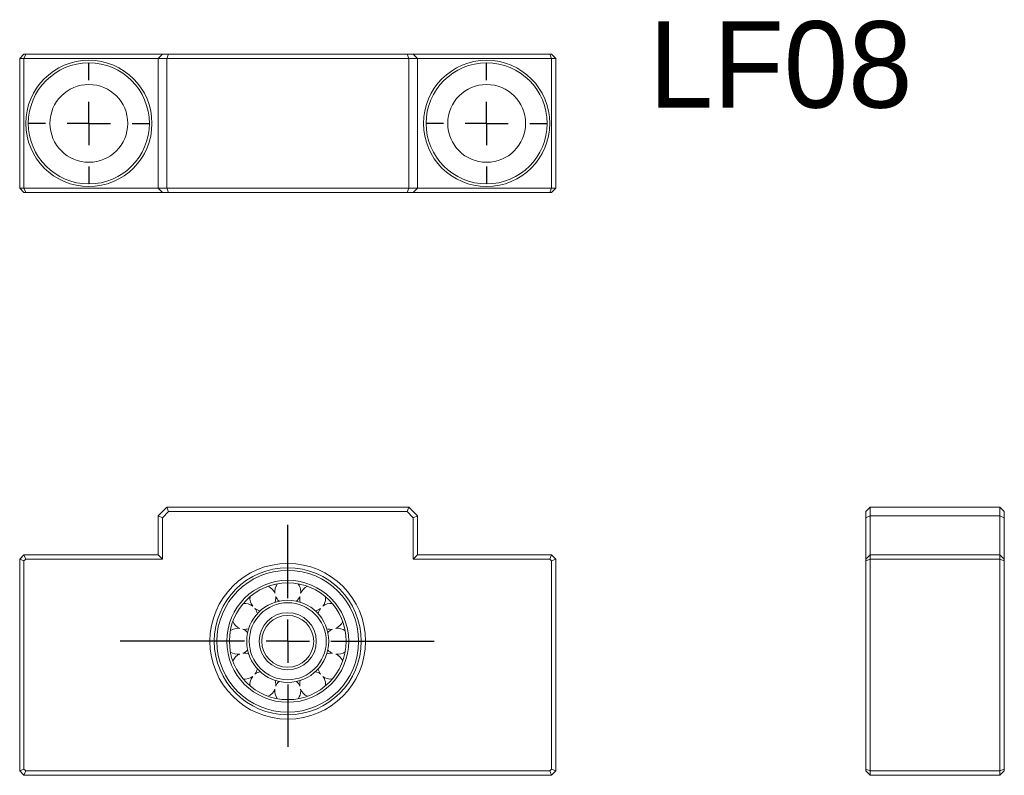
# Model space of a CAD drawing. Header units: millimetres. Extents: x 86 to 200, y 89 to 176.
import ezdxf

# ---------------------------------------------------------------- set-up
doc = ezdxf.new("R2010")
doc.units = ezdxf.units.MM
doc.layers.add('FORMAT', color=7, linetype='Continuous')

# ---------------------------------------------------------------- blocks, each defined once
blk = doc.blocks.new('SW_CENTERMARKSYMBOL_0')
at = {"layer": 'FORMAT', "color": 0}
for p, q in [((0, 5), (0, 13.48)), ((0, 0), (0, 2.5)), ((-5, 0), (-19.38, 0)), ((0, 0), (-2.5, 0)), ((0, 0), (0, -2.5)), ((0, 0), (2.5, 0)), ((5, 0), (16.95, 0)), ((0, -5), (0, -12.2))]:
    blk.add_line(p, q, dxfattribs=at)
blk = doc.blocks.new('SW_CENTERMARKSYMBOL_1')
at = {"layer": 'FORMAT', "color": 0}
for p, q in [((0, 5), (0, 7)), ((0, 0), (0, 2.5)), ((-5, 0), (-7, 0)), ((0, 0), (-2.5, 0)), ((0, 0), (0, -2.5)), ((0, 0), (2.5, 0)), ((5, 0), (7, 0)), ((0, -5), (0, -7))]:
    blk.add_line(p, q, dxfattribs=at)
blk = doc.blocks.new('SW_CENTERMARKSYMBOL_2')
at = {"layer": 'FORMAT', "color": 0}
for p, q in [((0, 5), (0, 7)), ((0, 0), (0, 2.5)), ((-5, 0), (-7, 0)), ((0, 0), (-2.5, 0)), ((0, 0), (0, -2.5)), ((0, 0), (2.5, 0)), ((5, 0), (7, 0)), ((0, -5), (0, -7))]:
    blk.add_line(p, q, dxfattribs=at)

msp = doc.modelspace()

# ---------------------------------------------------------------- linework, layer by layer
at = {"color": 7, "linetype": 'Continuous', "lineweight": 15}
for p, q in [((86.3, 171.6), (86.8, 172.1)), ((86.8, 171.6), (87.01, 172.1)), ((86.8, 172.1), (87.01, 172.1)), ((87.01, 172.1), (102.8, 172.1)), ((102.3, 171.6), (102.8, 172.1)), ((102.8, 172.1), (103.51, 172.1)), ((103.51, 172.1), (103.3, 171.6)), ((103.51, 172.1), (131.1, 172.1)), ((131.1, 172.1), (131.3, 171.6)), ((131.1, 172.1), (131.8, 172.1)), ((131.8, 172.1), (132.3, 171.6)), ((131.8, 172.1), (147.6, 172.1)), ((147.6, 172.1), (147.8, 171.6)), ((147.6, 172.1), (147.8, 172.1)), ((147.8, 172.1), (148.3, 171.6)), ((86.8, 171.6), (86.3, 171.6)), ((86.3, 156.6), (86.3, 171.6)), ((102.3, 171.6), (86.8, 171.6)), ((86.8, 171.6), (86.8, 156.6)), ((103.3, 171.6), (102.3, 171.6)), ((102.3, 156.6), (102.3, 171.6)), ((131.3, 171.6), (103.3, 171.6)), ((103.3, 171.6), (103.3, 156.6)), ((132.3, 171.6), (131.3, 171.6)), ((131.3, 156.6), (131.3, 171.6)), ((132.3, 171.6), (132.3, 156.6)), ((147.8, 171.6), (132.3, 171.6)), ((148.3, 171.6), (147.8, 171.6)), ((147.8, 156.6), (147.8, 171.6)), ((148.3, 171.6), (148.3, 156.6)), ((86.3, 156.6), (86.8, 156.6)), ((86.3, 156.6), (86.8, 156.1)), ((86.8, 156.6), (102.3, 156.6)), ((87.01, 156.1), (86.8, 156.6)), ((87.01, 156.1), (86.8, 156.1)), ((102.8, 156.1), (87.01, 156.1)), ((102.3, 156.6), (103.3, 156.6)), ((102.8, 156.1), (102.3, 156.6)), ((103.51, 156.1), (102.8, 156.1)), ((103.3, 156.6), (131.3, 156.6)), ((103.51, 156.1), (103.3, 156.6)), ((131.1, 156.1), (103.51, 156.1)), ((131.1, 156.1), (131.3, 156.6)), ((131.8, 156.1), (131.1, 156.1)), ((131.3, 156.6), (132.3, 156.6)), ((131.8, 156.1), (132.3, 156.6)), ((147.6, 156.1), (131.8, 156.1)), ((132.3, 156.6), (147.8, 156.6)), ((147.8, 156.6), (147.6, 156.1)), ((147.8, 156.1), (147.6, 156.1)), ((147.8, 156.6), (148.3, 156.6)), ((148.3, 156.6), (147.8, 156.1)), ((102.3, 118.71), (103.3, 119.71)), ((103.51, 119.21), (103.3, 119.71)), ((103.3, 119.71), (131.3, 119.71)), ((131.1, 119.21), (131.3, 119.71)), ((131.3, 119.71), (132.3, 118.71)), ((184.16, 119.21), (184.66, 119.71)), ((184.66, 119.71), (184.66, 118.71)), ((184.66, 119.71), (199.66, 119.71)), ((199.66, 118.71), (199.66, 119.71)), ((200.16, 119.21), (199.66, 119.71)), ((102.8, 118.5), (102.3, 118.71)), ((102.3, 114.21), (102.3, 118.71)), ((103.51, 119.21), (102.8, 118.5)), ((102.8, 118.5), (102.8, 113.71)), ((131.1, 119.21), (103.51, 119.21)), ((131.8, 118.5), (131.1, 119.21)), ((131.8, 118.5), (132.3, 118.71)), ((131.8, 113.71), (131.8, 118.5)), ((132.3, 118.71), (132.3, 114.21)), ((184.16, 118.5), (184.16, 119.21)), ((184.16, 118.5), (184.66, 118.71)), ((184.16, 113.71), (184.16, 118.5)), ((184.66, 118.71), (184.66, 114.21)), ((199.66, 118.71), (184.66, 118.71)), ((200.16, 118.5), (199.66, 118.71)), ((199.66, 114.21), (199.66, 118.71)), ((200.16, 119.21), (200.16, 118.5)), ((200.16, 118.5), (200.16, 113.71)), ((86.3, 113.71), (86.8, 114.21)), ((87.01, 113.71), (86.8, 114.21)), ((86.8, 114.21), (102.3, 114.21)), ((102.8, 113.71), (102.3, 114.21)), ((131.8, 113.71), (132.3, 114.21)), ((132.3, 114.21), (147.8, 114.21)), ((147.8, 114.21), (147.6, 113.71)), ((147.8, 114.21), (148.3, 113.71)), ((184.66, 114.21), (184.16, 113.71)), ((184.66, 114.21), (184.66, 113.71)), ((184.66, 114.21), (199.66, 114.21)), ((199.66, 113.71), (199.66, 114.21)), ((200.16, 113.71), (199.66, 114.21)), ((86.3, 89.21), (86.3, 113.71)), ((86.3, 113.71), (86.8, 113.5)), ((87.01, 113.71), (86.8, 113.5)), ((86.8, 113.5), (86.8, 89.42)), ((102.8, 113.71), (87.01, 113.71)), ((147.6, 113.71), (131.8, 113.71)), ((147.8, 113.5), (147.6, 113.71)), ((148.3, 113.71), (147.8, 113.5)), ((147.8, 89.42), (147.8, 113.5)), ((148.3, 113.71), (148.3, 89.21)), ((184.66, 113.71), (184.16, 113.5)), ((184.16, 113.5), (184.16, 113.71)), ((184.16, 89.42), (184.16, 113.5)), ((199.66, 113.71), (184.66, 113.71)), ((184.66, 113.71), (184.66, 89.21)), ((199.66, 89.21), (199.66, 113.71)), ((200.16, 113.5), (199.66, 113.71)), ((200.16, 113.71), (200.16, 113.5)), ((200.16, 113.5), (200.16, 89.42)), ((115.93, 109.19), (115.91, 109.39)), ((118.79, 109.76), (118.8, 109.96)), ((121.68, 109.19), (121.67, 109.36)), ((115.91, 99.03), (115.93, 99.23)), ((121.67, 99.06), (121.68, 99.23)), ((118.8, 98.46), (118.79, 98.66)), ((86.3, 89.21), (86.8, 89.42)), ((86.8, 88.71), (86.3, 89.21)), ((86.8, 89.42), (87.01, 89.21)), ((86.8, 88.71), (87.01, 89.21)), ((87.01, 89.21), (147.6, 89.21)), ((147.6, 89.21), (147.8, 89.42)), ((147.8, 88.71), (147.6, 89.21)), ((148.3, 89.21), (147.8, 89.42)), ((148.3, 89.21), (147.8, 88.71)), ((184.66, 89.21), (184.16, 89.42)), ((184.16, 89.21), (184.16, 89.42)), ((184.66, 88.71), (184.16, 89.21)), ((184.66, 89.21), (184.66, 88.71)), ((184.66, 89.21), (199.66, 89.21)), ((200.16, 89.42), (199.66, 89.21)), ((199.66, 88.71), (199.66, 89.21)), ((199.66, 88.71), (200.16, 89.21)), ((200.16, 89.42), (200.16, 89.21)), ((147.8, 88.71), (86.8, 88.71)), ((199.66, 88.71), (184.66, 88.71))]:
    msp.add_line(p, q, dxfattribs=at)
at = {"color": 7, "linetype": 'Continuous', "lineweight": 15, "flags": 128}
for points in [[(115.86, 108.73), (115.9, 108.91), (115.93, 109.19)], [(115.93, 99.23), (115.9, 99.51), (115.86, 99.69)]]:
    msp.add_lwpolyline(points, dxfattribs=at)
at = {"color": 7, "linetype": 'Continuous', "lineweight": 15}
for centre, radius in [((94.3, 164.1), 7.3), ((94.3, 164.1), 7), ((140.3, 164.1), 7.3), ((140.3, 164.1), 7), ((94.3, 164.1), 4.5), ((140.3, 164.1), 4.5), ((117.3, 104.21), 9), ((117.3, 104.21), 8.5), ((117.3, 104.21), 8.2), ((117.3, 104.21), 7.05), ((117.3, 104.21), 6.75), ((117.3, 104.21), 4.75), ((117.3, 104.21), 4.45), ((117.3, 104.21), 3.3), ((117.3, 104.21), 3)]:
    msp.add_circle(centre, radius, dxfattribs=at)
for centre, start, end in [((114.43, 109.19), 22.1886, 66.4558), ((117.3, 109.96), 143.5442, 187.8114), ((117.3, 109.96), 0, 36.4558), ((120.18, 109.19), 113.5442, 157.8114), ((114.43, 109.19), 173.5442, 217.8114), ((117.3, 109.96), 202.1886, 227.6574), ((117.3, 109.96), 312.3426, 337.8114), ((120.18, 109.19), 172.1886, 197.6574), ((112.32, 107.09), 52.1886, 96.4558), ((120.18, 109.19), 322.1886, 0), ((122.28, 107.09), 83.5442, 127.8114), ((114.43, 109.19), 232.1886, 257.6574), ((112.32, 107.09), 12.3426, 37.8114), ((120.18, 109.19), 282.3426, 307.8114), ((122.28, 107.09), 142.1886, 167.6574), ((112.32, 107.09), 203.5442, 247.8114), ((122.28, 107.09), 292.1886, 336.4558), ((111.55, 104.21), 82.1886, 126.4558), ((112.32, 107.09), 262.1886, 287.6574), ((111.55, 104.21), 42.3426, 67.8114), ((122.28, 107.09), 252.3426, 277.8114), ((123.05, 104.21), 112.1886, 137.6574), ((123.05, 104.21), 53.5442, 97.8114), ((111.55, 104.21), 233.5442, 277.8114), ((112.32, 101.34), 112.1886, 156.4558), ((111.55, 104.21), 292.1886, 317.6574), ((112.32, 101.34), 72.3426, 97.8114), ((122.28, 101.34), 82.1886, 107.6574), ((123.05, 104.21), 222.3426, 247.8114), ((123.05, 104.21), 262.1886, 306.4558), ((122.28, 101.34), 23.5442, 67.8114), ((112.32, 101.34), 322.1886, 347.6574), ((114.43, 99.23), 102.3426, 127.8114), ((120.18, 99.23), 52.1886, 77.6574), ((122.28, 101.34), 192.3426, 217.8114), ((112.32, 101.34), 263.5442, 307.8114), ((114.43, 99.23), 142.1886, 186.4558), ((117.3, 98.46), 132.3426, 157.8114), ((117.3, 98.46), 22.1886, 47.6574), ((120.18, 99.23), 162.3426, 187.8114), ((120.18, 99.23), 0, 37.8114), ((122.28, 101.34), 232.1886, 276.4558), ((114.43, 99.23), 293.5442, 337.8114), ((117.3, 98.46), 172.1886, 216.4558), ((117.3, 98.46), 323.5442, 0), ((120.18, 99.23), 202.1886, 246.4558)]:
    msp.add_arc(centre, 1.5, start, end, dxfattribs=at)

# ---------------------------------------------------------------- block references
at = {"layer": 'FORMAT'}
for name, p in [('SW_CENTERMARKSYMBOL_2', (94.3, 164.1)), ('SW_CENTERMARKSYMBOL_1', (140.3, 164.1)), ('SW_CENTERMARKSYMBOL_0', (117.3, 104.21))]:
    msp.add_blockref(name, p, dxfattribs=at)

# ---------------------------------------------------------------- texts
at = {"insert": (159.06, 175.92), "char_height": 10, "width": 38.6921, "attachment_point": 1}
msp.add_mtext('LF08', dxfattribs=at)

doc.saveas('drawing.dxf')
